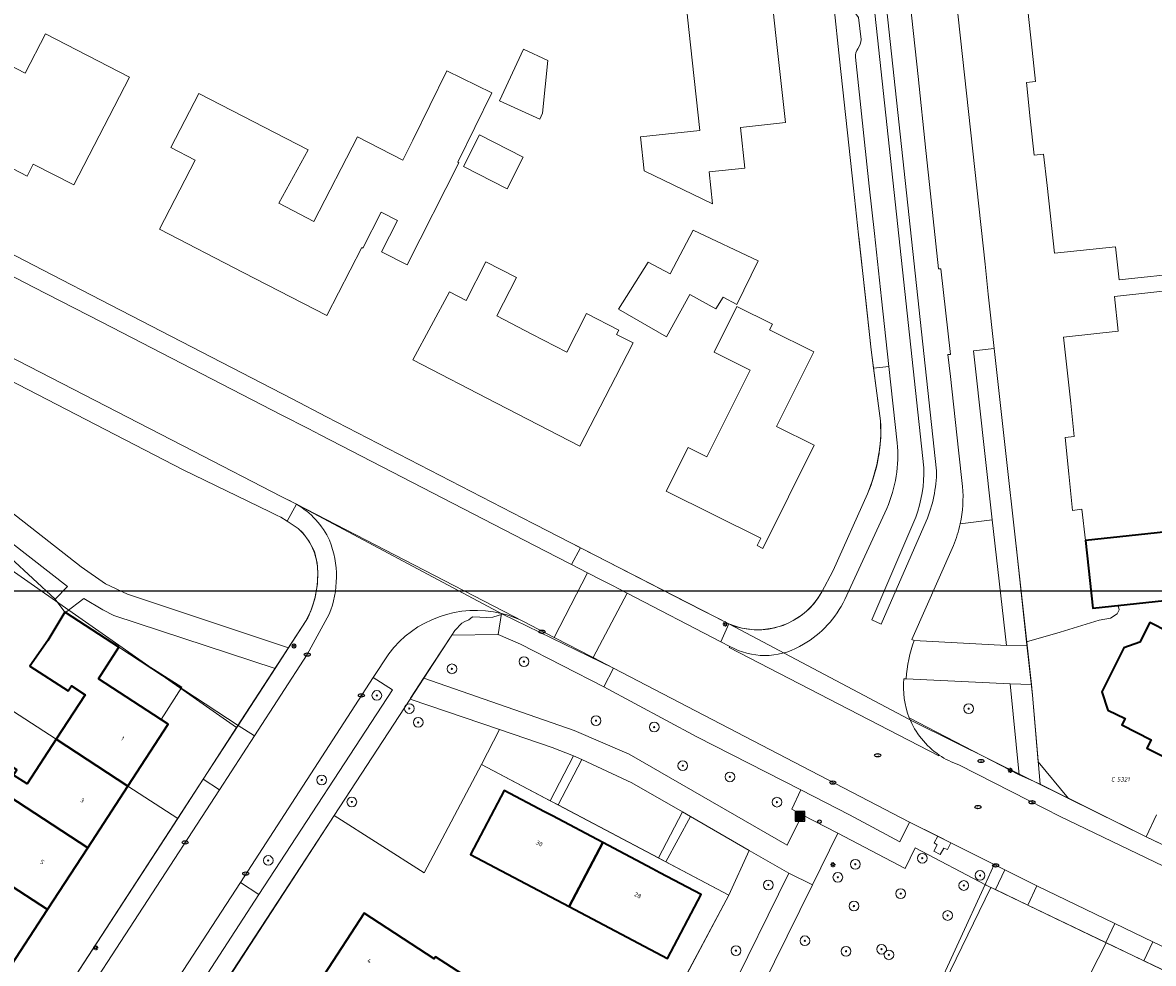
# Model space of a CAD drawing. Header units: metres. Extents: x 183765 to 187731, y 443805 to 446163.
# Tile 81 of 120: x 186374 to 186467, y 444766 to 444844. Entities that reach past the tile are written whole.
import ezdxf
from ezdxf.enums import TextEntityAlignment as Align

# ---------------------------------------------------------------- set-up
doc = ezdxf.new("R2010")
doc.units = ezdxf.units.M
doc.layers.get('0').update_dxf_attribs({"lineweight": 25})
for name, color, linetype, lineweight in [('B-WE-GR-BEPLANTING_CULTUUR_BOSPLANTSOEN-GV', 90, 'Continuous', 18), ('B-WE-GR-BEPLANTING_CULTUUR_HEESTERS-GV', 90, 'Continuous', 18), ('B-WE-GR-BEPLANTING_CULTUUR_VASTE PLANTENVAK-GV', 90, 'Continuous', 18), ('B-WE-GR-BOOM-S', 253, 'Continuous', 25), ('B-WE-GR-HAAG-GV', 90, 'Continuous', 13), ('B-WE-IE-MEUBILAIR-S', 7, 'Continuous', 25), ('B-WE-IE-MEUBILAIR_WEGMEUBILAIR_AFVALBAK-S', 7, 'Continuous', 25), ('B-WE-OG-BEBOUWING-GV', 7, 'Continuous', 35), ('B-WE-OG-BEBOUWING-T18', 10, 'Continuous', 18), ('B-WE-OG-BEBOUWING_OVERBOUWING-GV', 7, 'Continuous', 18), ('B-WE-OG-TERREIN_BEGROEID-GV', 7, 'Continuous', 18), ('B-WE-OG-TERREIN_ERF-GV', 7, 'Continuous', 18), ('B-WE-VH-GESLOTENVERHARDING_ASFALT-GV', 10, 'Continuous', 18), ('B-WE-VH-ONVERHARD_ZAND-GV', 210, 'Continuous', 18), ('B-WE-VH-OPENVERHARDING_BETONSTRAATSTEEN-GV', 90, 'Continuous', 18), ('B-WE-VH-OPENVERHARDING_STRAATBAKSTEEN-GV', 90, 'Continuous', 18), ('B-WE-VH-OPENVERHARDING_TEGEL-GV', 90, 'Continuous', 18)]:
    doc.layers.add(name, color=color, linetype=linetype, lineweight=lineweight)
doc.layers.add('B-WE-KG-GRENS_PERCEEL-G', color=7, linetype='Continuous', lineweight=13, true_color=0xa55252)
doc.layers.add('B-WE-KG-GRENS_PERCEEL-S', color=7, linetype='Continuous', lineweight=25, true_color=0xa55252)
doc.styles.add('NLCS-ISO', font='NLCS-ISO.ttf')
doc.styles.add('NLCS-ISO-M200-T18', font='NLCS-ISO.ttf', dxfattribs={"height": 0.36})

# ---------------------------------------------------------------- blocks, each defined once
blk = doc.blocks.new('SIE-WEG_AFVALBAK-SO')
h = blk.add_hatch(color=256)
h.dxf.hatch_style = 1
h.paths.add_polyline_path([(-1.5, -1.5), (1.5, -1.5), (1.5, 1.5), (-1.5, 1.5)])
for points in [[(-2, -2), (2, -2), (2, 2), (-2, 2)], [(-1.5, -1.5), (1.5, -1.5), (1.5, 1.5), (-1.5, 1.5)]]:
    blk.add_lwpolyline(points, close=True)
blk = doc.blocks.new('SIE-MEUBILAIR_PAAL_LICHTMAST-SO')
for points in [[(-0.62, 0), (-1, 0)], [(-0.71, 0.71), (-0.44, 0.44)], [(0, 1), (0, 0.62)], [(0.44, 0.44), (0.71, 0.71)], [(1, 0), (0.62, 0)], [(-0.71, -0.71), (-0.44, -0.44)], [(0, -0.62), (0, -1)], [(0.44, -0.44), (0.71, -0.71)]]:
    blk.add_lwpolyline(points)
blk.add_circle((0, 0), 0.5)
blk = doc.blocks.new('SIE-MEUBILAIR_PAAL_AFSLUITPAAL-SO')
blk.add_circle((0, 0), 0.75)
at = {"style": 'NLCS-ISO'}
blk.add_text('af', height=0.75, dxfattribs=at).set_placement((0, 0.05), align=Align.MIDDLE_CENTER)
blk = doc.blocks.new('SIE-MEUBILAIR_PUT_RIOOLPUT-SO')
blk.add_ellipse((0, 0), major_axis=(1.25, 0), ratio=0.54)
at = {"style": 'NLCS-ISO'}
blk.add_text('ri', height=0.75, dxfattribs=at).set_placement((-0.04, 0.07), align=Align.MIDDLE_CENTER)
blk = doc.blocks.new('SIE-MEUBILAIR_PUT_KOLK-SO')
blk.add_ellipse((0, 0), major_axis=(1.25, 0), ratio=0.54)
at = {"style": 'NLCS-ISO'}
blk.add_text('klk', height=0.75, dxfattribs=at).set_placement((0.03, 0), align=Align.MIDDLE_CENTER)
blk = doc.blocks.new('SIE-MEUBILAIR_PUT_BRANDKRAAN-SO')
blk.add_ellipse((0, 0), major_axis=(1.25, 0), ratio=0.54)
at = {"style": 'NLCS-ISO'}
blk.add_text('bk', height=0.75, dxfattribs=at).set_placement((0.03, 0), align=Align.MIDDLE_CENTER)
blk = doc.blocks.new('SGR-BOOM_GBKN-SO')
at = {"linetype": 'ByBlock', "lineweight": 18}
h = blk.add_hatch(color=0, dxfattribs=at)
h.dxf.hatch_style = 1
edge = h.paths.add_edge_path()
edge.add_arc((0, 0), 0.25, 0, 360)
at = {"color": 0, "linetype": 'ByBlock', "lineweight": 18}
for radius in [2, 0.25]:
    blk.add_circle((0, 0), radius, dxfattribs=at)
at = {"color": 0, "linetype": 'ByBlock', "lineweight": 18, "style": 'NLCS-ISO'}
blk.add_attdef('SOORT', (2.5, 0), '', height=1.5, dxfattribs=at)
blk = doc.blocks.new('SKG-PERCEELNUMMER-SO')
at = {"style": 'NLCS-ISO', "oblique": 10, "flags": 1}
for tag, p in [('GEMEENTECODE', (0, 2.55)), ('PERCEELGROOTTE', (0, -2.45))]:
    blk.add_attdef(tag, text='', height=1.8, dxfattribs=at).set_placement(p, align=Align.MIDDLE_CENTER)
at = {"style": 'NLCS-ISO', "oblique": 10}
blk.add_attdef('SECTIE', text='', height=1.8, dxfattribs=at).set_placement((-0.5, 0), align=Align.MIDDLE_RIGHT)
blk.add_attdef('PERCEELNUMMER', text='', height=1.8, dxfattribs=at).set_placement((0.5, 0), align=Align.MIDDLE_LEFT)

msp = doc.modelspace()

# ---------------------------------------------------------------- linework, layer by layer
msp.add_lwpolyline([(186049.481, 444796.829), (186901.387, 444796.829), (186901.387, 444165.242), (186049.481, 444165.242)], close=True)
at = {"layer": 'B-WE-GR-BEPLANTING_CULTUUR_BOSPLANTSOEN-GV', "flags": 128}
msp.add_lwpolyline([(186440.531, 444741.388), (186439.307, 444742.064), (186441.826, 444748.129), (186438.571, 444749.636), (186441.155, 444755.255), (186444.446, 444753.738), (186447.888, 444760.639), (186453.621, 444772.397), (186453.225, 444772.587), (186447.385, 444775.669), (186446.563, 444773.957), (186440.999, 444776.86), (186438.905, 444772.613), (186413.872, 444721.837), (186409.457, 444712.748)], dxfattribs=at)
at = {"layer": 'B-WE-GR-BEPLANTING_CULTUUR_HEESTERS-GV'}
msp.add_lwpolyline([(186446.455, 444789.6, 0.122701), (186446.89, 444786.379)], format="xyb", dxfattribs=at)
at = {"layer": 'B-WE-GR-BEPLANTING_CULTUUR_HEESTERS-GV', "flags": 128}
for points in [[(186455.2, 444789.172), (186446.64, 444789.592), (186446.455, 444789.6)], [(186446.89, 444786.379), (186455.945, 444781.684), (186455.2, 444789.172)]]:
    msp.add_lwpolyline(points, dxfattribs=at)
for points in [[(186411.641, 444782.528), (186413.131, 444785.412), (186405.757, 444787.916), (186399.515, 444778.316), (186406.922, 444773.598)], [(186436.972, 444773.566), (186433.702, 444775.451), (186432.019, 444771.77), (186428.571, 444765.271), (186431.885, 444763.244)]]:
    msp.add_lwpolyline(points, close=True, dxfattribs=at)
at = {"layer": 'B-WE-GR-BEPLANTING_CULTUUR_VASTE PLANTENVAK-GV', "flags": 128}
for points in [[(186450.525, 444800.567), (186447.106, 444792.824), (186447.291, 444792.741), (186454.896, 444792.345), (186453.726, 444802.691)], [(186453.726, 444802.691), (186451.084, 444802.364)]]:
    msp.add_lwpolyline(points, dxfattribs=at)
at = {"layer": 'B-WE-GR-BEPLANTING_CULTUUR_VASTE PLANTENVAK-GV'}
msp.add_lwpolyline([(186451.084, 444802.364, -0.045044), (186450.525, 444800.567)], format="xyb", dxfattribs=at)
at = {"layer": 'B-WE-GR-HAAG-GV', "flags": 128}
for points in [[(186381.358, 444794.817), (186380.464, 444795.263), (186378.896, 444796.22), (186377.365, 444795.046), (186381.759, 444792.205), (186391.605, 444785.752), (186394.654, 444790.446)], [(186402.735, 444789.696), (186391.798, 444772.809), (186393.303, 444771.804), (186404.314, 444788.67)]]:
    msp.add_lwpolyline(points, close=True, dxfattribs=at)
at = {"layer": 'B-WE-KG-GRENS_PERCEEL-G', "flags": 128}
for points in [[(186432.026, 444794.127), (186432.659, 444793.881), (186433.126, 444793.757), (186434.115, 444793.625), (186434.66, 444793.625), (186435.613, 444793.752), (186436.495, 444793.996), (186437.013, 444794.23), (186437.42, 444794.442), (186438.065, 444794.855), (186438.461, 444795.193), (186438.899, 444795.636), (186439.34, 444796.185), (186439.668, 444796.711), (186440.616, 444798.522), (186443.451, 444804.848), (186443.744, 444805.58), (186444.223, 444807.231), (186444.463, 444808.624), (186444.536, 444809.508), (186444.53, 444810.849), (186444.171, 444813.531), (186443.743, 444816.714), (186442.733, 444826.023)], [(186395.78, 444804.302), (186413.365, 444794.922)], [(186391.471, 444785.566), (186394.854, 444790.768), (186397.211, 444794.383), (186397.574, 444795.18), (186397.911, 444796.174), (186398.141, 444797.417), (186398.158, 444798.375), (186398.105, 444799.12), (186397.876, 444800.075), (186397.449, 444800.897), (186396.92, 444801.623), (186396.556, 444801.97)], [(186419.272, 444800.651), (186428.389, 444795.964), (186432.026, 444794.127)], [(186456.56, 444792.648), (186455.687, 444800.543)], [(186363.766, 444792.953), (186366.889, 444798.477), (186370.67, 444800.108), (186391.471, 444785.566)], [(186475.221, 444795.304), (186472.635, 444796.542), (186464.099, 444795.626), (186464.171, 444795.282), (186464.029, 444794.933), (186463.468, 444794.59), (186462.542, 444794.42), (186459.313, 444793.425), (186456.56, 444792.648)], [(186409.2, 444793.2), (186409.463, 444793.559), (186410.032, 444794.164), (186410.27, 444794.324), (186410.602, 444794.452), (186410.894, 444794.698), (186411.52, 444794.677), (186412.058, 444794.631), (186412.573, 444794.673), (186413.365, 444794.922)], [(186413.365, 444794.922), (186422.531, 444790.465)], [(186447.31, 444786.02), (186432.026, 444794.127)], [(186386.62, 444778.077), (186382.512, 444780.751), (186376.596, 444784.602), (186363.766, 444792.953)], [(186399.501, 444778.325), (186405.757, 444787.916), (186405.787, 444788.002), (186406.875, 444789.631), (186409.2, 444793.2)], [(186457.51, 444782.758), (186457.048, 444788.237), (186456.56, 444792.648)], [(186422.531, 444790.465), (186446.904, 444777.786), (186453.874, 444774.285)], [(186386.62, 444778.077), (186391.471, 444785.566)], [(186460.005, 444779.722), (186447.31, 444786.02)], [(186406.922, 444773.598), (186411.641, 444782.528), (186432.019, 444771.77), (186426.417, 444761.209), (186424.784, 444762.029), (186417.676, 444751.695), (186414.719, 444747.463)], [(186460.005, 444779.722), (186457.51, 444782.758)], [(186466.397, 444776.576), (186460.005, 444779.722)], [(186374.83, 444759.923), (186386.62, 444778.077)], [(186389.899, 444763.589), (186391.116, 444765.464), (186399.501, 444778.325)], [(186399.501, 444778.325), (186406.922, 444773.598)], [(186467.259, 444778.38), (186466.397, 444776.576)], [(186471.262, 444774.254), (186466.397, 444776.576)], [(186453.874, 444774.285), (186453.149, 444772.632)], [(186453.149, 444772.632), (186444.464, 444753.73)], [(186453.149, 444772.632), (186453.225, 444772.587), (186463.103, 444767.839)], [(186450.824, 444743.706), (186457.18, 444756.219), (186463.103, 444767.839)], [(186463.103, 444767.839), (186468.129, 444765.432)]]:
    msp.add_lwpolyline(points, dxfattribs=at)
at = {"layer": 'B-WE-OG-BEBOUWING-GV', "flags": 128}
for points in [[(186470.436, 444799.199), (186474.533, 444799.643), (186474.229, 444802.444), (186470.362, 444802.025), (186470.122, 444801.999), (186470.129, 444801.933), (186461.404, 444800.987), (186462.024, 444795.402), (186470.747, 444796.341)], [(186380.091, 444789.586), (186381.759, 444792.205), (186377.365, 444795.046), (186377.325, 444795.072), (186375.917, 444792.752), (186374.446, 444790.631), (186377.589, 444788.585), (186377.862, 444789.004), (186378.985, 444788.273), (186376.596, 444784.602), (186382.512, 444780.751), (186385.84, 444785.864)], [(186472.259, 444791.098), (186473.725, 444793.99), (186471.89, 444794.92), (186470.424, 444792.028), (186468.078, 444793.217), (186468.23, 444793.454), (186466.705, 444794.229), (186465.89, 444792.622), (186464.574, 444792.152), (186462.753, 444788.513), (186463.258, 444787.016), (186464.678, 444786.318), (186464.409, 444785.797), (186466.816, 444784.561), (186466.468, 444783.863), (186468.164, 444783.017)], [(186379.207, 444775.673), (186382.512, 444780.751), (186376.596, 444784.602), (186374.206, 444780.931), (186373.083, 444781.662), (186373.356, 444782.081), (186370.213, 444784.127), (186369.961, 444783.739), (186369.024, 444782.3)], [(186369.973, 444774.428), (186375.891, 444770.577), (186379.207, 444775.673), (186369.024, 444782.3), (186367.958, 444780.661), (186367.835, 444780.473), (186370.978, 444778.427), (186371.25, 444778.846), (186372.373, 444778.115)], [(186418.857, 444770.828), (186421.632, 444776.099), (186417.484, 444778.284), (186416.824, 444778.632), (186413.511, 444780.377), (186410.738, 444775.103)], [(186421.632, 444776.099), (186418.857, 444770.828), (186426.984, 444766.55), (186429.753, 444771.82), (186426.352, 444773.612), (186425.748, 444773.93)], [(186369.973, 444774.428), (186367.595, 444770.773), (186366.472, 444771.504), (186366.745, 444771.923), (186363.602, 444773.969), (186362.282, 444771.941), (186366.682, 444769.077), (186366.791, 444769.245), (186372.574, 444765.481), (186375.891, 444770.577)], [(186398.662, 444765.164), (186404.582, 444761.317), (186406.959, 444764.975), (186408.082, 444764.245), (186407.81, 444763.826), (186410.954, 444761.783), (186412.273, 444763.812), (186407.87, 444766.672), (186407.761, 444766.505), (186401.974, 444770.262)]]:
    msp.add_lwpolyline(points, close=True, dxfattribs=at)
at = {"layer": 'B-WE-OG-BEBOUWING_OVERBOUWING-GV', "flags": 128}
msp.add_lwpolyline([(186381.759, 444792.205), (186380.091, 444789.586), (186385.258, 444786.241), (186386.953, 444788.897)], close=True, dxfattribs=at)
at = {"layer": 'B-WE-OG-TERREIN_BEGROEID-GV', "flags": 128}
for points in [[(186387.059, 444806.815), (186367.015, 444817.166), (186363.283, 444810.845), (186378.655, 444798.831), (186380.683, 444797.417), (186382.487, 444796.556), (186395.749, 444792.132), (186397.211, 444794.383)], [(186396.556, 444801.97), (186395.63, 444802.572), (186395.114, 444802.908), (186394.747, 444803.086), (186394.207, 444803.348), (186387.059, 444806.815)], [(186376.515, 444796.16), (186377.542, 444797.19), (186372.914, 444800.795), (186368.649, 444800.089), (186365.762, 444798.131), (186360.426, 444791.871), (186362.827, 444792.136), (186363.518, 444793.144), (186366.725, 444798.164)], [(186372.851, 444799.568), (186376.515, 444796.16)]]:
    msp.add_lwpolyline(points, dxfattribs=at)
at = {"layer": 'B-WE-OG-TERREIN_BEGROEID-GV'}
for points in [[(186398.154, 444798.399, 0.209498), (186396.556, 444801.97)], [(186397.211, 444794.383, 0.126636), (186398.154, 444798.399)]]:
    msp.add_lwpolyline(points, format="xyb", dxfattribs=at)
at = {"layer": 'B-WE-OG-TERREIN_BEGROEID-GV', "flags": 128}
for points in [[(186421.729, 444788.919), (186414.869, 444792.449), (186413.011, 444793.228), (186409.2, 444793.2), (186406.884, 444789.645), (186419.271, 444785.331), (186423.801, 444783.383), (186436.827, 444775.874), (186438.066, 444778.39), (186437.207, 444778.838), (186437.969, 444780.426), (186429.375, 444784.818)], [(186419.222, 444783.254), (186417.458, 444783.942), (186413.131, 444785.412), (186411.641, 444782.528), (186417.296, 444779.542)], [(186424.038, 444781.021), (186419.926, 444782.928), (186417.968, 444779.205), (186426.222, 444774.837), (186428.199, 444778.622)], [(186433.702, 444775.451), (186428.872, 444778.235), (186426.842, 444774.51), (186432.019, 444771.77)]]:
    msp.add_lwpolyline(points, close=True, dxfattribs=at)
at = {"layer": 'B-WE-OG-TERREIN_ERF-GV', "flags": 128}
for points in [[(186428.877, 444841.849), (186428.452, 444845.679), (186424.993, 444845.303), (186424.669, 444848.277), (186428.038, 444848.643), (186428.002, 444848.978), (186435.131, 444849.751), (186435.908, 444842.595), (186436.687, 444835.44), (186432.98, 444835.037), (186433.347, 444831.679), (186430.401, 444831.359), (186430.686, 444828.735), (186425.046, 444831.468), (186424.745, 444834.251), (186429.645, 444834.778)], [(186382.649, 444839.174), (186378.055, 444830.292), (186374.724, 444832.015), (186374.214, 444831.029), (186370.679, 444832.857), (186371.189, 444833.843), (186364.275, 444837.419), (186367.192, 444843.028), (186368.556, 444842.334), (186368.72, 444842.656), (186370.167, 444845.497), (186372.796, 444844.158), (186371.18, 444840.986), (186374.059, 444839.501), (186375.739, 444842.748)], [(186416.675, 444836.203), (186416.445, 444835.706), (186413.142, 444837.23), (186415.103, 444841.482), (186417.1, 444840.561)], [(186409.711, 444832.156), (186409.788, 444832.111), (186405.526, 444823.715), (186403.41, 444824.789), (186404.719, 444827.368), (186403.395, 444828.04), (186401.884, 444825.09), (186401.78, 444825.146), (186398.906, 444819.528), (186392.014, 444823.088), (186385.122, 444826.648), (186388.066, 444832.338), (186386.047, 444833.381), (186388.348, 444837.836), (186397.363, 444833.179), (186394.94, 444828.781), (186397.835, 444827.283), (186401.438, 444834.246), (186405.179, 444832.338), (186405.984, 444833.982), (186408.785, 444839.702), (186412.512, 444837.877)], [(186415.078, 444832.591), (186413.753, 444829.98), (186410.156, 444831.806), (186411.482, 444834.417)], [(186432.674, 444820.428), (186431.552, 444821.051), (186430.966, 444820.093), (186428.807, 444821.267), (186426.887, 444817.767), (186422.939, 444820.042), (186425.371, 444823.922), (186427.203, 444822.975), (186429.097, 444826.578), (186434.429, 444824.025)], [(186412.873, 444812.319), (186405.989, 444815.877), (186409.017, 444821.477), (186410.377, 444820.777), (186412.017, 444823.959), (186414.532, 444822.663), (186412.902, 444819.498), (186415.801, 444818.006), (186418.681, 444816.522), (186420.311, 444819.687), (186422.96, 444818.322), (186422.78, 444817.973), (186424.14, 444817.273), (186422.69, 444814.457), (186419.756, 444808.76)], [(186432.685, 444820.265), (186435.609, 444818.81), (186435.382, 444818.355), (186439.02, 444816.543), (186435.954, 444810.384), (186439.067, 444808.834), (186434.838, 444800.338), (186434.346, 444800.582), (186434.649, 444801.192), (186426.872, 444805.063), (186428.66, 444808.655), (186430.223, 444807.877), (186433.787, 444815.034), (186430.817, 444816.513)], [(186421.632, 444776.099), (186425.748, 444773.93), (186426.352, 444773.612), (186429.753, 444771.82), (186426.984, 444766.55), (186418.857, 444770.828), (186410.738, 444775.103), (186413.511, 444780.377), (186416.824, 444778.632), (186417.484, 444778.284)]]:
    msp.add_lwpolyline(points, close=True, dxfattribs=at)
for points in [[(186325.783, 444849.024), (186331.885, 444845.792), (186352.716, 444835.174), (186353.664, 444834.666), (186357.612, 444832.551), (186360.777, 444830.913), (186375.482, 444823.303), (186381.099, 444820.396), (186396.038, 444812.664), (186398.888, 444811.19), (186415.917, 444802.377), (186416.127, 444802.268), (186419.81, 444800.382), (186432.026, 444794.127)], [(186469.857, 444823.066), (186464.178, 444822.461), (186463.884, 444825.181), (186458.857, 444824.668), (186458.242, 444830.249), (186457.957, 444832.831), (186457.187, 444832.755), (186456.861, 444835.75), (186456.536, 444838.736), (186457.302, 444838.821), (186457.022, 444841.412), (186456.419, 444846.994), (186465.869, 444848.002), (186465.887, 444847.803), (186465.065, 444847.715), (186465.362, 444844.931), (186470.284, 444845.456)], [(186444.53, 444810.849), (186443.949, 444815.18), (186443.743, 444816.714), (186443.304, 444820.771), (186442.719, 444826.172), (186442.301, 444830.031), (186441.15, 444840.661), (186440.668, 444845.11)], [(186450.763, 444845.693), (186453.133, 444823.767), (186453.401, 444821.285), (186453.894, 444816.815), (186456.593, 444792.362), (186456.95, 444789.124), (186457.048, 444788.237), (186457.671, 444780.894), (186466.397, 444776.576), (186478.414, 444770.82)], [(186470.747, 444796.341), (186462.024, 444795.402), (186461.404, 444800.987), (186461.119, 444803.558), (186460.334, 444803.47), (186460.026, 444806.49), (186459.721, 444809.487), (186460.484, 444809.568), (186460.188, 444812.315), (186459.601, 444817.749), (186464.089, 444818.237), (186463.785, 444821.095), (186474.014, 444822.222)], [(186439.668, 444796.711), (186440.616, 444798.522), (186443.451, 444804.848)], [(186373.083, 444781.662), (186374.206, 444780.931), (186376.596, 444784.602), (186378.985, 444788.273), (186377.862, 444789.004), (186377.589, 444788.585), (186374.446, 444790.631), (186375.917, 444792.752), (186377.325, 444795.072), (186376.515, 444796.16), (186372.851, 444799.568)], [(186468.164, 444783.017), (186466.468, 444783.863), (186466.816, 444784.561), (186464.409, 444785.797), (186464.678, 444786.318), (186463.258, 444787.016), (186462.753, 444788.513), (186464.574, 444792.152), (186465.89, 444792.622), (186466.705, 444794.229), (186468.23, 444793.454)], [(186369.793, 444761.912), (186374.38, 444759.231), (186376.153, 444761.96), (186388.719, 444781.308), (186391.605, 444785.752), (186381.759, 444792.205), (186380.091, 444789.586), (186385.84, 444785.864), (186382.512, 444780.751), (186379.207, 444775.673), (186375.891, 444770.577), (186372.574, 444765.481)], [(186428.571, 444765.271), (186432.019, 444771.77), (186426.842, 444774.51), (186426.222, 444774.837), (186417.968, 444779.205), (186417.296, 444779.542), (186411.641, 444782.528), (186406.922, 444773.598), (186399.515, 444778.316), (186383.324, 444753.418)], [(186473.973, 444762.619), (186466.216, 444766.346), (186463.092, 444767.847), (186456.649, 444770.942), (186453.99, 444772.219), (186453.621, 444772.397), (186447.888, 444760.639), (186452.019, 444758.57), (186455.211, 444764.933), (186460.29, 444762.353), (186465.299, 444759.809), (186470.306, 444757.266)], [(186398.662, 444765.164), (186401.974, 444770.262), (186407.761, 444766.505), (186407.87, 444766.672), (186412.273, 444763.812)]]:
    msp.add_lwpolyline(points, dxfattribs=at)
at = {"layer": 'B-WE-OG-TERREIN_ERF-GV'}
for points in [[(186443.451, 444804.848, 0.114937), (186444.53, 444810.849)], [(186432.026, 444794.127, 0.385442), (186439.668, 444796.711)]]:
    msp.add_lwpolyline(points, format="xyb", dxfattribs=at)
at = {"layer": 'B-WE-VH-GESLOTENVERHARDING_ASFALT-GV', "flags": 128}
msp.add_lwpolyline([(186397.354, 444810.214), (186395.2, 444811.326), (186380.369, 444818.981), (186374.749, 444821.881), (186369.911, 444824.378), (186366.784, 444825.99), (186363.962, 444820.702), (186366.374, 444819.458), (186367.164, 444819.051), (186387.929, 444808.342), (186395.151, 444804.625), (186396.402, 444803.982), (186415.055, 444794.348), (186417.64, 444793.005), (186420.37, 444798.335), (186419.07, 444799.007), (186418.893, 444799.098), (186417.879, 444799.621), (186415.155, 444801.027), (186398.417, 444809.665)], close=True, dxfattribs=at)
for points in [[(186449.356, 444783.304), (186449.315, 444783.244), (186432.054, 444792.162), (186432.109, 444792.261), (186431.362, 444792.648), (186423.637, 444796.646), (186420.851, 444791.338), (186422.531, 444790.465), (186446.904, 444777.786), (186449.234, 444776.618), (186450.303, 444776.082), (186454.77, 444773.842), (186457.407, 444772.52), (186463.83, 444769.429), (186466.953, 444767.926), (186474.884, 444764.11)], [(186456.732, 444779.574), (186450.97, 444782.499)], [(186477.731, 444769.395), (186459.328, 444778.252), (186456.732, 444779.574)]]:
    msp.add_lwpolyline(points, dxfattribs=at)
at = {"layer": 'B-WE-VH-GESLOTENVERHARDING_ASFALT-GV'}
msp.add_lwpolyline([(186450.97, 444782.499, -0.066451), (186449.356, 444783.304)], format="xyb", dxfattribs=at)
at = {"layer": 'B-WE-VH-ONVERHARD_ZAND-GV', "flags": 128}
for points in [[(186381.358, 444794.817), (186380.464, 444795.263), (186378.896, 444796.22), (186377.365, 444795.046), (186381.759, 444792.205), (186391.605, 444785.752), (186394.654, 444790.446)], [(186402.735, 444789.696), (186391.798, 444772.809), (186393.303, 444771.804), (186404.314, 444788.67)]]:
    msp.add_lwpolyline(points, close=True, dxfattribs=at)
at = {"layer": 'B-WE-VH-OPENVERHARDING_BETONSTRAATSTEEN-GV', "flags": 128}
msp.add_lwpolyline([(186423.637, 444796.646), (186422.38, 444797.296), (186421.604, 444797.697), (186420.37, 444798.335), (186417.64, 444793.005), (186418.862, 444792.371), (186419.61, 444791.982), (186420.851, 444791.338)], close=True, dxfattribs=at)
at = {"layer": 'B-WE-VH-OPENVERHARDING_STRAATBAKSTEEN-GV', "flags": 128}
for points in [[(186437.896, 444910.881), (186436.908, 444910.774), (186448.101, 444806.986)], [(186448.101, 444806.986), (186436.908, 444910.774)], [(186437.896, 444910.881), (186449.138, 444806.74)], [(186449.138, 444806.74), (186437.896, 444910.881)], [(186440.143, 444867.647), (186440.357, 444865.325), (186439.933, 444864.395), (186439.958, 444864.141), (186440.516, 444858.35), (186440.367, 444858.279), (186441.238, 444850.154), (186441.429, 444850.174), (186441.981, 444845.209), (186442, 444845.043), (186442.703, 444844.085), (186442.921, 444842.275)], [(186451.283, 444805.451), (186450.953, 444808.427), (186450.277, 444814.514), (186450.068, 444816.313), (186450.289, 444816.327), (186449.502, 444823.387), (186449.301, 444823.388), (186448.652, 444829.556), (186448.246, 444833.143), (186447.609, 444839.232), (186446.976, 444845.288)], [(186442.446, 444840.813), (186443.597, 444830.199), (186444.019, 444826.304), (186444.604, 444820.912), (186445.211, 444815.317), (186445.891, 444809.044)], [(186415.055, 444794.348), (186396.402, 444803.982)], [(186445.036, 444803.629), (186441.589, 444796.131)], [(186448.28, 444802.569), (186444.569, 444794.083), (186443.807, 444794.441), (186447.436, 444802.907)], [(186447.436, 444802.907), (186443.807, 444794.441), (186444.569, 444794.083), (186448.28, 444802.569)], [(186447.291, 444792.741), (186447.106, 444792.824), (186450.525, 444800.567)], [(186399.103, 444794.908), (186397.29, 444791.584), (186392.939, 444784.885), (186390.052, 444780.441), (186377.486, 444761.094), (186375.377, 444757.848), (186362.362, 444737.811), (186353.487, 444723.645), (186358.729, 444721.352), (186360.226, 444724.057), (186362.329, 444727.532), (186365.223, 444731.989), (186377.1, 444750.232), (186380.407, 444755.312), (186391.798, 444772.809)], [(186432.452, 444792.084), (186432.109, 444792.261), (186432.054, 444792.162), (186449.315, 444783.244), (186449.356, 444783.304)], [(186391.798, 444772.809), (186402.735, 444789.696), (186404.005, 444791.657)], [(186446.455, 444789.6), (186446.64, 444789.592)]]:
    msp.add_lwpolyline(points, dxfattribs=at)
at = {"layer": 'B-WE-VH-OPENVERHARDING_STRAATBAKSTEEN-GV'}
for points in [[(186442.921, 444842.275, -0.13518), (186442.664, 444841.523)], [(186442.664, 444841.523, 0.178054), (186442.446, 444840.813)], [(186445.891, 444809.044, -0.129534), (186445.036, 444803.629)], [(186447.436, 444802.907, 0.088559), (186448.101, 444806.986)], [(186448.101, 444806.986, -0.088559), (186447.436, 444802.907)], [(186449.138, 444806.74, -0.097835), (186448.28, 444802.569)], [(186448.28, 444802.569, 0.097835), (186449.138, 444806.74)], [(186451.084, 444802.364, 0.074187), (186451.283, 444805.451)], [(186396.402, 444803.982, -0.152552), (186399.128, 444801.003)], [(186450.525, 444800.567, 0.045044), (186451.084, 444802.364)], [(186399.128, 444801.003, -0.190847), (186399.103, 444794.908)], [(186441.589, 444796.131, -0.15277), (186438.171, 444792.441)], [(186404.005, 444791.657, -0.298319), (186413.292, 444794.973)], [(186413.292, 444794.973, -0.052756), (186415.055, 444794.348)], [(186438.171, 444792.441, -0.259281), (186432.452, 444792.084)], [(186446.64, 444789.592, -0.077204), (186447.291, 444792.741)], [(186446.89, 444786.379, -0.122701), (186446.455, 444789.6)], [(186449.356, 444783.304, -0.149825), (186446.89, 444786.379)]]:
    msp.add_lwpolyline(points, format="xyb", dxfattribs=at)
at = {"layer": 'B-WE-VH-OPENVERHARDING_STRAATBAKSTEEN-GV', "flags": 128}
msp.add_lwpolyline([(186393.303, 444771.804), (186391.798, 444772.809), (186380.407, 444755.312), (186381.952, 444754.31)], close=True, dxfattribs=at)
at = {"layer": 'B-WE-VH-OPENVERHARDING_TEGEL-GV', "flags": 128}
for points in [[(186453.894, 444816.815), (186452.168, 444816.625), (186452.4, 444814.633), (186453.063, 444808.662), (186453.726, 444802.691), (186454.896, 444792.345), (186456.593, 444792.362)], [(186419.81, 444800.382), (186419.07, 444799.007), (186420.37, 444798.335), (186421.604, 444797.697), (186422.38, 444797.296), (186423.637, 444796.646), (186431.362, 444792.648), (186432.026, 444794.127)], [(186422.531, 444790.465), (186421.729, 444788.919), (186429.375, 444784.818), (186437.969, 444780.426), (186441.976, 444778.378), (186446.125, 444776.163), (186446.904, 444777.786)], [(186440.999, 444776.86), (186438.066, 444778.39), (186436.827, 444775.874), (186423.801, 444783.383), (186419.271, 444785.331), (186406.884, 444789.645), (186405.757, 444787.916), (186413.131, 444785.412), (186417.458, 444783.942), (186419.222, 444783.254), (186419.926, 444782.928), (186424.038, 444781.021), (186428.199, 444778.622), (186428.872, 444778.235), (186433.702, 444775.451), (186436.972, 444773.566), (186438.905, 444772.613)], [(186456.95, 444789.124), (186455.2, 444789.172), (186455.945, 444781.684), (186457.671, 444780.894), (186457.048, 444788.237)], [(186392.939, 444784.885), (186391.605, 444785.752), (186388.719, 444781.308), (186390.052, 444780.441)], [(186419.926, 444782.928), (186419.222, 444783.254), (186417.296, 444779.542), (186417.968, 444779.205)], [(186390.052, 444780.441), (186388.719, 444781.308), (186376.153, 444761.96), (186377.486, 444761.094)], [(186437.969, 444780.426), (186437.207, 444778.838), (186438.066, 444778.39), (186440.999, 444776.86), (186446.563, 444773.957), (186447.385, 444775.669), (186453.225, 444772.587), (186453.621, 444772.397), (186453.99, 444772.219), (186454.77, 444773.842), (186450.303, 444776.082), (186450.028, 444775.511), (186449.733, 444775.622), (186449.434, 444775.123), (186448.915, 444775.393), (186449.193, 444775.905), (186448.947, 444776.07), (186449.234, 444776.618), (186446.904, 444777.786), (186446.125, 444776.163), (186441.976, 444778.378)], [(186428.872, 444778.235), (186428.199, 444778.622), (186426.222, 444774.837), (186426.842, 444774.51)], [(186450.303, 444776.082), (186449.234, 444776.618), (186448.947, 444776.07), (186449.193, 444775.905), (186448.915, 444775.393), (186449.434, 444775.123), (186449.733, 444775.622), (186450.028, 444775.511)], [(186438.905, 444772.613), (186436.972, 444773.566), (186431.885, 444763.244), (186431.616, 444762.698), (186426.49, 444752.296), (186426.038, 444751.38), (186422.31, 444743.815), (186421.857, 444742.896), (186418.236, 444735.548), (186417.781, 444734.625), (186413.239, 444725.465), (186412.772, 444724.524), (186411.878, 444722.723), (186413.872, 444721.837)], [(186457.407, 444772.52), (186454.77, 444773.842), (186453.99, 444772.219), (186456.649, 444770.942)], [(186457.407, 444772.52), (186456.649, 444770.942), (186463.092, 444767.847), (186463.83, 444769.429)], [(186466.953, 444767.926), (186463.83, 444769.429), (186463.092, 444767.847), (186466.216, 444766.346)], [(186466.953, 444767.926), (186466.216, 444766.346), (186473.973, 444762.619), (186474.884, 444764.11)]]:
    msp.add_lwpolyline(points, close=True, dxfattribs=at)
for points in [[(186445.891, 444809.044), (186445.211, 444815.317), (186443.949, 444815.18), (186444.53, 444810.849)], [(186372.914, 444800.795), (186377.542, 444797.19), (186376.515, 444796.16), (186377.325, 444795.072), (186377.365, 444795.046), (186378.896, 444796.22), (186380.464, 444795.263), (186381.358, 444794.817), (186394.654, 444790.446), (186395.749, 444792.132), (186382.487, 444796.556), (186380.683, 444797.417), (186378.655, 444798.831), (186363.283, 444810.845)], [(186396.402, 444803.982), (186395.63, 444802.572), (186396.556, 444801.97)], [(186443.451, 444804.848), (186440.616, 444798.522), (186439.668, 444796.711)], [(186441.589, 444796.131), (186445.036, 444803.629)], [(186397.29, 444791.584), (186399.103, 444794.908)], [(186399.515, 444778.316), (186405.757, 444787.916), (186406.884, 444789.645), (186409.2, 444793.2), (186413.011, 444793.228), (186413.292, 444794.973)], [(186413.292, 444794.973), (186413.011, 444793.228), (186414.869, 444792.449), (186421.729, 444788.919), (186422.531, 444790.465), (186420.851, 444791.338), (186419.61, 444791.982), (186418.862, 444792.371), (186417.64, 444793.005)], [(186397.211, 444794.383), (186395.749, 444792.132), (186394.654, 444790.446), (186391.605, 444785.752), (186392.939, 444784.885), (186397.29, 444791.584)], [(186417.64, 444793.005), (186415.055, 444794.348)], [(186432.026, 444794.127), (186431.362, 444792.648), (186432.109, 444792.261), (186432.452, 444792.084)], [(186446.64, 444789.592), (186455.2, 444789.172), (186456.95, 444789.124), (186456.593, 444792.362)], [(186456.593, 444792.362), (186454.896, 444792.345), (186447.291, 444792.741)], [(186404.005, 444791.657), (186402.735, 444789.696), (186404.314, 444788.67), (186393.303, 444771.804), (186381.952, 444754.31), (186383.324, 444753.418), (186399.515, 444778.316)], [(186457.671, 444780.894), (186455.945, 444781.684), (186446.89, 444786.379)], [(186450.97, 444782.499), (186456.732, 444779.574), (186459.328, 444778.252), (186477.731, 444769.395), (186478.414, 444770.82), (186466.397, 444776.576), (186457.671, 444780.894)]]:
    msp.add_lwpolyline(points, dxfattribs=at)
at = {"layer": 'B-WE-VH-OPENVERHARDING_TEGEL-GV'}
for points in [[(186444.53, 444810.849, -0.114937), (186443.451, 444804.848)], [(186445.036, 444803.629, 0.129534), (186445.891, 444809.044)], [(186399.128, 444801.003, 0.152552), (186396.402, 444803.982)], [(186396.556, 444801.97, -0.209498), (186398.154, 444798.399)], [(186399.103, 444794.908, 0.190847), (186399.128, 444801.003)], [(186398.154, 444798.399, -0.126636), (186397.211, 444794.383)], [(186439.668, 444796.711, -0.385442), (186432.026, 444794.127)], [(186438.171, 444792.441, 0.15277), (186441.589, 444796.131)], [(186413.292, 444794.973, 0.298319), (186404.005, 444791.657)], [(186415.055, 444794.348, 0.052756), (186413.292, 444794.973)], [(186432.452, 444792.084, 0.259281), (186438.171, 444792.441)], [(186447.291, 444792.741, 0.077204), (186446.64, 444789.592)], [(186446.89, 444786.379, 0.149825), (186449.356, 444783.304)], [(186449.356, 444783.304, 0.066451), (186450.97, 444782.499)]]:
    msp.add_lwpolyline(points, format="xyb", dxfattribs=at)

# ---------------------------------------------------------------- block references
at = {"layer": 'B-WE-GR-BOOM-S', "xscale": 0.2, "yscale": 0.2, "zscale": 0.2}
for p in [(186415.143, 444791.003), (186409.211, 444790.412), (186403.025, 444788.218), (186405.697, 444787.139), (186451.786, 444787.132), (186406.434, 444785.995), (186421.082, 444786.139), (186425.875, 444785.611), (186428.229, 444782.429), (186398.485, 444781.254), (186432.111, 444781.507), (186400.965, 444779.437), (186435.99, 444779.423), (186447.962, 444774.803), (186394.077, 444774.618), (186442.441, 444774.306), (186441.004, 444773.229), (186452.72, 444773.384), (186435.28, 444772.601), (186446.186, 444771.886), (186451.381, 444772.555), (186442.328, 444770.859), (186450.05, 444770.081), (186438.288, 444767.999), (186444.606, 444767.303), (186432.608, 444767.186), (186441.68, 444767.137), (186445.211, 444766.839)]:
    msp.add_blockref('SGR-BOOM_GBKN-SO', p, dxfattribs=at)
at = {"layer": 'B-WE-IE-MEUBILAIR-S', "xscale": 0.2, "yscale": 0.2, "zscale": 0.2}
for name, p in [('SIE-MEUBILAIR_PAAL_LICHTMAST-SO', (186431.726, 444794.101)), ('SIE-MEUBILAIR_PUT_KOLK-SO', (186416.623, 444793.472)), ('SIE-MEUBILAIR_PAAL_LICHTMAST-SO', (186396.2, 444792.292)), ('SIE-MEUBILAIR_PUT_KOLK-SO', (186397.29, 444791.584)), ('SIE-MEUBILAIR_PUT_KOLK-SO', (186401.758, 444788.215)), ('SIE-MEUBILAIR_PUT_RIOOLPUT-SO', (186444.286, 444783.289)), ('SIE-MEUBILAIR_PUT_BRANDKRAAN-SO', (186452.803, 444782.815)), ('SIE-MEUBILAIR_PAAL_LICHTMAST-SO', (186455.197, 444782.048)), ('SIE-MEUBILAIR_PUT_KOLK-SO', (186440.592, 444781.039)), ('SIE-MEUBILAIR_PUT_RIOOLPUT-SO', (186452.541, 444779.016)), ('SIE-MEUBILAIR_PUT_KOLK-SO', (186457.006, 444779.422)), ('SIE-MEUBILAIR_PAAL_AFSLUITPAAL-SO', (186439.486, 444777.813)), ('SIE-MEUBILAIR_PUT_KOLK-SO', (186387.233, 444776.103)), ('SIE-MEUBILAIR_PAAL_LICHTMAST-SO', (186440.601, 444774.27)), ('SIE-MEUBILAIR_PUT_KOLK-SO', (186454.004, 444774.21)), ('SIE-MEUBILAIR_PUT_KOLK-SO', (186392.221, 444773.536)), ('SIE-MEUBILAIR_PAAL_LICHTMAST-SO', (186379.863, 444767.422))]:
    msp.add_blockref(name, p, dxfattribs=at)
at = {"layer": 'B-WE-IE-MEUBILAIR_WEGMEUBILAIR_AFVALBAK-S', "xscale": 0.2, "yscale": 0.2, "zscale": 0.2}
msp.add_blockref('SIE-WEG_AFVALBAK-SO', (186437.884, 444778.26), dxfattribs=at)
at = {"layer": 'B-WE-KG-GRENS_PERCEEL-S', "xscale": 0.2, "yscale": 0.2, "zscale": 0.2}
msp.add_blockref('SKG-PERCEELNUMMER-SO', (186463.902, 444781.303), dxfattribs=at).add_auto_attribs({'PERCEELNUMMER': '5321', 'SECTIE': 'C'})

# ---------------------------------------------------------------- texts
at = {"layer": 'B-WE-OG-BEBOUWING-T18', "style": 'NLCS-ISO-M200-T18'}
for s, rotation, p in [('1', 326.9, (186382.081, 444784.671)), ('3', 326.9, (186378.764, 444779.575)), ('30', 332.2, (186416.406, 444776.026)), ('5', 326.9, (186375.453, 444774.488)), ('28', 332.2, (186424.527, 444771.747)), ('4', 327, (186402.414, 444766.351))]:
    msp.add_text(s, height=0.36, rotation=rotation, dxfattribs=at).set_placement(p, align=Align.MIDDLE)

doc.saveas('drawing.dxf')
